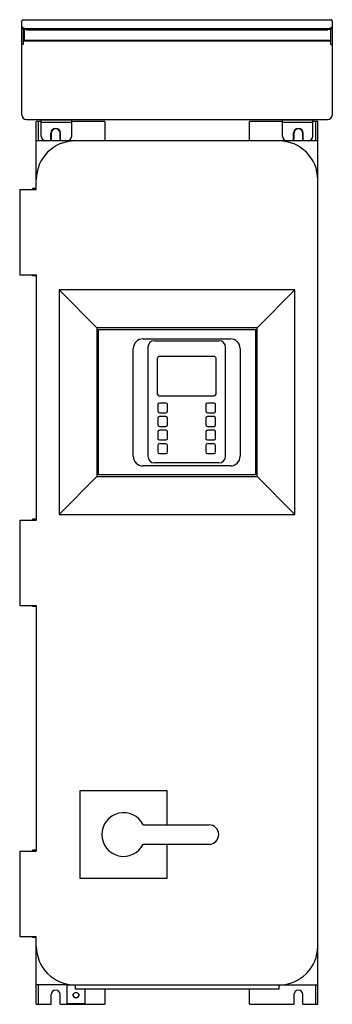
# Model space of a CAD drawing. Header units: millimetres. Extents: x 259 to 581, y 88 to 1103.
import ezdxf

# ---------------------------------------------------------------- set-up
doc = ezdxf.new("R2010")
doc.units = ezdxf.units.MM
doc.header["$LTSCALE"] = 77.219083
doc.layers.get('0').update_dxf_attribs({"linetype": 'CONTINUOUS'})

msp = doc.modelspace()

# ---------------------------------------------------------------- linework, layer by layer
at = {"color": 7, "linetype": 'CONTINUOUS'}
for p, q in [((263.3, 1102.5), (261.3, 1101.6)), ((261.3, 1004.7), (261.3, 1101.6)), ((263.3, 1102.5), (263.3, 1102.7)), ((263.3, 1102.7), (579.3, 1102.7)), ((263.3, 1102.5), (579.3, 1102.5)), ((579.3, 1102.7), (579.3, 1102.5)), ((581.3, 1101.6), (579.3, 1102.5)), ((581.3, 1004.7), (581.3, 1101.6)), ((262.8, 1093.1), (262.8, 1077)), ((264.3, 1081.3), (264.3, 1092.7)), ((266.3, 1092.4), (266.3, 1093.7)), ((266.3, 1093.7), (576.3, 1093.7)), ((266.3, 1092.4), (576.3, 1092.4)), ((576.3, 1093.7), (576.3, 1092.4)), ((579.3, 1092.8), (579.3, 1080.8)), ((579.8, 1077), (579.8, 1093.1)), ((262.8, 1077), (261.3, 1077)), ((263.3, 1080.8), (262.9, 1080.5)), ((263.3, 1080.8), (263.3, 1080.9)), ((263.3, 1080.8), (579.3, 1080.8)), ((579.3, 1081.3), (264.3, 1081.3)), ((579.8, 1080.3), (579.3, 1080.8)), ((579.8, 1077), (581.3, 1077)), ((266.3, 999.7), (576.3, 999.7)), ((276.3, 927.7), (276.3, 997.7)), ((281.3, 997.7), (276.3, 997.7)), ((278.3, 997.7), (278.3, 977.7)), ((281.3, 982.7), (281.3, 999.7)), ((312.8, 999.2), (281.3, 999.2)), ((281.3, 997.2), (312.8, 997.2)), ((312.8, 982.7), (312.8, 999.7)), ((346.8, 997.7), (312.8, 997.7)), ((346.8, 997.7), (346.8, 977.7)), ((495.8, 977.7), (495.8, 997.7)), ((529.8, 997.7), (495.8, 997.7)), ((529.8, 982.7), (529.8, 999.7)), ((561.3, 999.2), (529.8, 999.2)), ((529.8, 997.2), (561.3, 997.2)), ((561.3, 982.7), (561.3, 999.7)), ((566.3, 997.7), (561.3, 997.7)), ((564.3, 977.7), (564.3, 997.7)), ((566.3, 87.7), (566.3, 997.7)), ((291.3, 977.7), (291.3, 985.7)), ((291.8, 985.7), (291.8, 979.7)), ((300.8, 979.7), (300.8, 985.7)), ((301.3, 977.7), (301.3, 985.7)), ((541.3, 977.7), (541.3, 985.7)), ((541.8, 985.7), (541.8, 979.7)), ((550.8, 979.7), (550.8, 985.7)), ((551.3, 977.7), (551.3, 985.7)), ((566.3, 977.7), (276.3, 977.7)), ((259.3, 927.7), (259.3, 839.7)), ((259.3, 927.7), (276.3, 927.7)), ((272.3, 928.7), (272.3, 927.7)), ((276.3, 928.7), (272.3, 928.7)), ((259.3, 839.7), (276.3, 839.7)), ((272.3, 838.7), (272.3, 839.7)), ((276.3, 838.7), (272.3, 838.7)), ((276.3, 839.7), (276.3, 586.7)), ((299.8, 824.2), (299.8, 592.7)), ((299.8, 824.2), (338.8, 785.2)), ((542.8, 824.2), (299.8, 824.2)), ((542.8, 824.2), (503.8, 785.2)), ((542.8, 592.7), (542.8, 824.2)), ((338.8, 785.2), (338.8, 631.7)), ((503.8, 785.2), (338.8, 785.2)), ((340.5, 633.5), (340.5, 783.5)), ((340.5, 783.5), (502, 783.5)), ((502, 783.5), (502, 633.5)), ((503.8, 631.7), (503.8, 785.2)), ((386.3, 773.7), (476.3, 773.7)), ((398.1, 771.7), (464.5, 771.7)), ((376.3, 652.7), (376.3, 763.7)), ((391.3, 765), (391.3, 652.6)), ((471.2, 652.6), (471.2, 765)), ((486.3, 763.7), (486.3, 652.7)), ((401.3, 716.5), (401.3, 754)), ((459.6, 755.6), (402.9, 755.6)), ((461.2, 754), (461.2, 716.5)), ((402.9, 714.9), (459.6, 714.9)), ((401.5, 705.9), (401.5, 699.1)), ((409.9, 707.5), (403.1, 707.5)), ((411.5, 699.1), (411.5, 705.9)), ((451, 705.9), (451, 699.1)), ((459.4, 707.5), (452.6, 707.5)), ((461, 699.1), (461, 705.9)), ((401.5, 691.9), (401.5, 685.1)), ((403.1, 697.5), (409.9, 697.5)), ((409.9, 693.5), (403.1, 693.5)), ((411.5, 685.1), (411.5, 691.9)), ((451, 691.9), (451, 685.1)), ((452.6, 697.5), (459.4, 697.5)), ((459.4, 693.5), (452.6, 693.5)), ((461, 685.1), (461, 691.9)), ((403.1, 683.5), (409.9, 683.5)), ((452.6, 683.5), (459.4, 683.5)), ((401.5, 677.9), (401.5, 671.1)), ((409.9, 679.5), (403.1, 679.5)), ((411.5, 671.1), (411.5, 677.9)), ((451, 677.9), (451, 671.1)), ((459.4, 679.5), (452.6, 679.5)), ((461, 671.1), (461, 677.9)), ((401.5, 663.9), (401.5, 657.1)), ((403.1, 669.5), (409.9, 669.5)), ((409.9, 665.5), (403.1, 665.5)), ((411.5, 657.1), (411.5, 663.9)), ((451, 663.9), (451, 657.1)), ((452.6, 669.5), (459.4, 669.5)), ((459.4, 665.5), (452.6, 665.5)), ((461, 657.1), (461, 663.9)), ((403.1, 655.5), (409.9, 655.5)), ((452.6, 655.5), (459.4, 655.5)), ((476.3, 642.7), (386.3, 642.7)), ((464.5, 645.8), (398.1, 645.8)), ((299.8, 592.7), (338.8, 631.7)), ((338.8, 631.7), (503.8, 631.7)), ((502, 633.5), (340.5, 633.5)), ((542.8, 592.7), (503.8, 631.7)), ((299.8, 592.7), (542.8, 592.7)), ((259.3, 586.7), (259.3, 498.7)), ((259.3, 586.7), (276.3, 586.7)), ((272.3, 587.7), (272.3, 586.7)), ((276.3, 587.7), (272.3, 587.7)), ((259.3, 498.7), (276.3, 498.7)), ((272.3, 497.7), (272.3, 498.7)), ((276.3, 497.7), (272.3, 497.7)), ((276.3, 498.7), (276.3, 245.7)), ((411.3, 307.7), (321.3, 307.7)), ((321.3, 307.7), (321.3, 217.7)), ((411.3, 272.7), (411.3, 307.7)), ((386.4, 272.7), (454.3, 272.7)), ((259.3, 245.7), (276.3, 245.7)), ((259.3, 245.7), (259.3, 157.7)), ((276.3, 246.7), (272.3, 246.7)), ((272.3, 246.7), (272.3, 245.7)), ((386.4, 252.7), (454.3, 252.7)), ((411.3, 217.7), (411.3, 252.7)), ((321.3, 217.7), (411.3, 217.7)), ((259.3, 157.7), (276.3, 157.7)), ((272.3, 156.7), (272.3, 157.7)), ((276.3, 156.7), (272.3, 156.7)), ((276.3, 87.7), (276.3, 157.7)), ((308.3, 107.7), (276.3, 107.7)), ((278.3, 107.7), (278.3, 87.7)), ((308.3, 88.1), (308.3, 107.7)), ((316.3, 107.5), (308.3, 107.5)), ((316.3, 107.7), (566.3, 107.7)), ((316.3, 107.7), (316.3, 103.2)), ((526.3, 103.2), (316.3, 103.2)), ((326.3, 103.2), (326.3, 88.1)), ((346.8, 103.2), (346.8, 87.7)), ((495.8, 87.7), (495.8, 103.2)), ((526.3, 107.7), (526.3, 103.2)), ((564.3, 87.7), (564.3, 107.7)), ((291.8, 87.7), (291.8, 97.7)), ((300.8, 87.7), (300.8, 97.7)), ((541.8, 97.7), (541.8, 87.7)), ((550.8, 87.7), (550.8, 97.7)), ((276.3, 87.7), (291.8, 87.7)), ((300.8, 87.7), (346.8, 87.7)), ((326.3, 88.1), (308.3, 88.1)), ((495.8, 87.7), (541.8, 87.7)), ((550.8, 87.7), (566.3, 87.7))]:
    msp.add_line(p, q, dxfattribs=at)
for centre, radius, start, end in [((264.3, 1099.7), 3.01, 109.2918, 118.9159), ((579.3, 1100.7), 1.96, 87.831, 89.9976), ((579.3, 1100.7), 2, 35.529, 45.038), ((264.2, 1079.8), 1.49, 151.8953, 159.6129), ((264.3, 1079.8), 1.51, 122.5622, 132.4653), ((264.2, 1079.9), 1.48, 118.9333, 122.5463), ((266.3, 1004.7), 5, 180, 270), ((576.3, 1004.7), 5, 270, 360), ((296.3, 985.7), 5, 0, 180), ((296.3, 985.7), 4.5, 0, 180), ((546.3, 985.7), 5, 0, 180), ((546.3, 985.7), 4.5, 0, 180), ((316.3, 937.7), 40, 90, 180), ((286.3, 982.7), 5, 180, 270), ((296.3, 970.7), 10, 116.7437, 120.775), ((296.3, 970.7), 10, 59.225, 63.2563), ((307.8, 982.7), 5, 270, 360), ((526.3, 937.7), 40, 0, 90), ((534.8, 982.7), 5, 180, 270), ((546.3, 970.7), 10, 116.7437, 120.775), ((546.3, 970.7), 10, 59.225, 63.2563), ((556.3, 982.7), 5, 270, 360), ((386.3, 763.7), 10, 90, 180), ((398.1, 765), 6.77, 90, 180), ((464.5, 765), 6.77, 0, 90), ((476.3, 763.7), 10, 0, 90), ((402.9, 754), 1.6, 89.9922, 180), ((459.6, 754), 1.6, 0, 90.0072), ((402.9, 716.5), 1.6, 180, 270), ((459.6, 716.5), 1.6, 270, 360), ((403.1, 705.9), 1.6, 89.9879, 179.9669), ((409.9, 705.9), 1.6, 359.9983, 89.9669), ((452.6, 705.9), 1.6, 89.9959, 179.995), ((459.4, 705.9), 1.6, 359.9982, 89.9711), ((403.1, 699.1), 1.6, 179.9982, 269.9669), ((403.1, 691.9), 1.6, 89.9879, 179.9669), ((409.9, 699.1), 1.6, 269.9911, 359.9669), ((409.9, 691.9), 1.6, 359.9983, 89.9669), ((452.6, 699.1), 1.6, 179.9998, 269.9669), ((452.6, 691.9), 1.6, 89.9912, 179.9669), ((459.4, 699.1), 1.6, 269.9879, 359.9669), ((459.4, 691.9), 1.6, 359.9982, 89.9669), ((403.1, 685.1), 1.6, 179.9982, 269.9669), ((409.9, 685.1), 1.6, 269.9911, 359.9669), ((452.6, 685.1), 1.6, 179.9983, 269.9669), ((459.4, 685.1), 1.6, 269.9879, 359.9669), ((403.1, 677.9), 1.6, 89.9879, 179.9669), ((403.1, 671.1), 1.6, 179.9982, 269.9669), ((409.9, 677.9), 1.6, 359.9983, 89.9669), ((409.9, 671.1), 1.6, 269.9911, 359.9669), ((452.6, 677.9), 1.6, 89.9912, 179.9669), ((452.6, 671.1), 1.6, 179.9983, 269.9669), ((459.4, 677.9), 1.6, 359.9982, 89.9669), ((459.4, 671.1), 1.6, 269.9879, 359.9669), ((403.1, 663.9), 1.6, 89.9842, 179.9669), ((409.9, 663.9), 1.6, 359.9983, 89.9669), ((452.6, 663.9), 1.6, 89.9912, 179.9669), ((459.4, 663.9), 1.6, 359.9982, 89.9669), ((386.3, 652.7), 10, 180, 270), ((398.1, 652.6), 6.77, 180, 270), ((403.1, 657.1), 1.6, 179.9842, 269.9669), ((409.9, 657.1), 1.6, 269.9842, 359.9669), ((452.6, 657.1), 1.6, 179.9983, 269.9669), ((459.4, 657.1), 1.6, 269.9879, 359.9669), ((464.5, 652.6), 6.77, 270, 360), ((476.3, 652.7), 10, 270, 360), ((366.3, 262.7), 22.5, 26.3878, 333.6122), ((454.3, 262.7), 10, 270, 90), ((316.3, 147.7), 40, 180, 270), ((526.3, 147.7), 40, 270, 360), ((296.3, 97.7), 4.5, 0, 180), ((546.3, 97.7), 4.5, 0, 180), ((317, 97.1), 2.75, 174.4912, 179.9832), ((317.5, 97.1), 2.75, 0.0168, 5.5108)]:
    msp.add_arc(centre, radius, start, end, dxfattribs=at)
for points in [[(580.7, 1102.1), (580.3, 1102.4), (579.8, 1102.7), (579.3, 1102.7)], [(263.2, 1080.9), (263.1, 1080.8), (263, 1080.7), (262.9, 1080.5)], [(264.3, 1081.3), (264, 1081.3), (263.7, 1081.3), (263.5, 1081.2)], [(579.4, 1081.3), (579.3, 1081.3), (579.3, 1081.3), (579.3, 1081.3)], [(314.6, 95.8), (314.4, 96.2), (314.3, 96.6), (314.3, 97.1)], [(316.6, 99.9), (317, 100), (317.5, 100), (317.9, 99.9)], [(316.6, 94.8), (317, 94.7), (317.5, 94.7), (317.9, 94.8)], [(320.3, 97.1), (320.3, 96.6), (320.1, 96.2), (319.9, 95.8)]]:
    msp.add_open_spline(points, degree=3, dxfattribs=at)
for points, knots in [([(261.3, 1096), (261.3, 1095.9), (261.3, 1095.5), (261.5, 1095.2), (261.7, 1095)], [0, 0, 0, 0, 0.229248, 1, 1, 1, 1]), ([(266.3, 1092.4), (265.6, 1092.4), (264.7, 1092.5), (263.5, 1092.7), (262.3, 1093.1), (261.3, 1093.9), (261.3, 1094.6)], [0, 0, 0, 0, 0.332856, 0.486809, 0.626603, 1, 1, 1, 1]), ([(261.7, 1095), (261.7, 1095), (261.9, 1094.9), (262.1, 1094.7), (262.2, 1094.6)], [0, 0, 0, 0, 0.233687, 1, 1, 1, 1]), ([(262.2, 1094.6), (262.7, 1094.3), (264.1, 1093.9), (265.5, 1093.7), (266.3, 1093.7)], [0, 0, 0, 0, 0.454238, 1, 1, 1, 1]), ([(581.3, 1094.6), (581.3, 1093.9), (580.2, 1093.1), (579, 1092.7), (577.8, 1092.5), (576.9, 1092.4), (576.3, 1092.4)], [0, 0, 0, 0, 0.373397, 0.513192, 0.667144, 1, 1, 1, 1]), ([(576.3, 1093.7), (577, 1093.7), (578.4, 1093.9), (579.8, 1094.3), (580.3, 1094.6)], [0, 0, 0, 0, 0.545768, 1, 1, 1, 1]), ([(580.3, 1094.6), (580.3, 1094.7), (580.5, 1094.8), (580.7, 1094.9), (580.8, 1095)], [0, 0, 0, 0, 0.26693, 1, 1, 1, 1]), ([(580.8, 1095), (580.9, 1095.1), (581.1, 1095.4), (581.3, 1095.7), (581.3, 1096)], [0, 0, 0, 0, 0.282575, 1, 1, 1, 1]), ([(579.8, 1080.8), (579.8, 1080.9), (579.7, 1081.2), (579.5, 1081.3), (579.4, 1081.3)], [0, 0, 0, 0, 0.49954, 1, 1, 1, 1]), ([(314.3, 97.3), (314.3, 97.9), (314.8, 99.1), (316, 99.8), (316.6, 99.9)], [0, 0, 0, 0, 0.495318, 1, 1, 1, 1]), ([(314.3, 97.3), (314.3, 96.7), (314.8, 95.5), (316, 94.9), (316.6, 94.8)], [0, 0, 0, 0, 0.495318, 1, 1, 1, 1]), ([(319.9, 95.8), (319.7, 95.3), (318.9, 94.5), (317.3, 94), (315.6, 94.5), (314.8, 95.3), (314.6, 95.8)], [0, 0, 0, 0, 0.247937, 0.499962, 0.752001, 1, 1, 1, 1]), ([(317.9, 99.9), (318.5, 99.8), (319.6, 99.1), (320.2, 97.9), (320.2, 97.3)], [0, 0, 0, 0, 0.504694, 1, 1, 1, 1]), ([(317.9, 94.8), (318.5, 94.9), (319.6, 95.5), (320.2, 96.7), (320.2, 97.3)], [0, 0, 0, 0, 0.504694, 1, 1, 1, 1])]:
    msp.add_open_spline(points, degree=3, knots=knots, dxfattribs=at)

doc.saveas('drawing.dxf')
